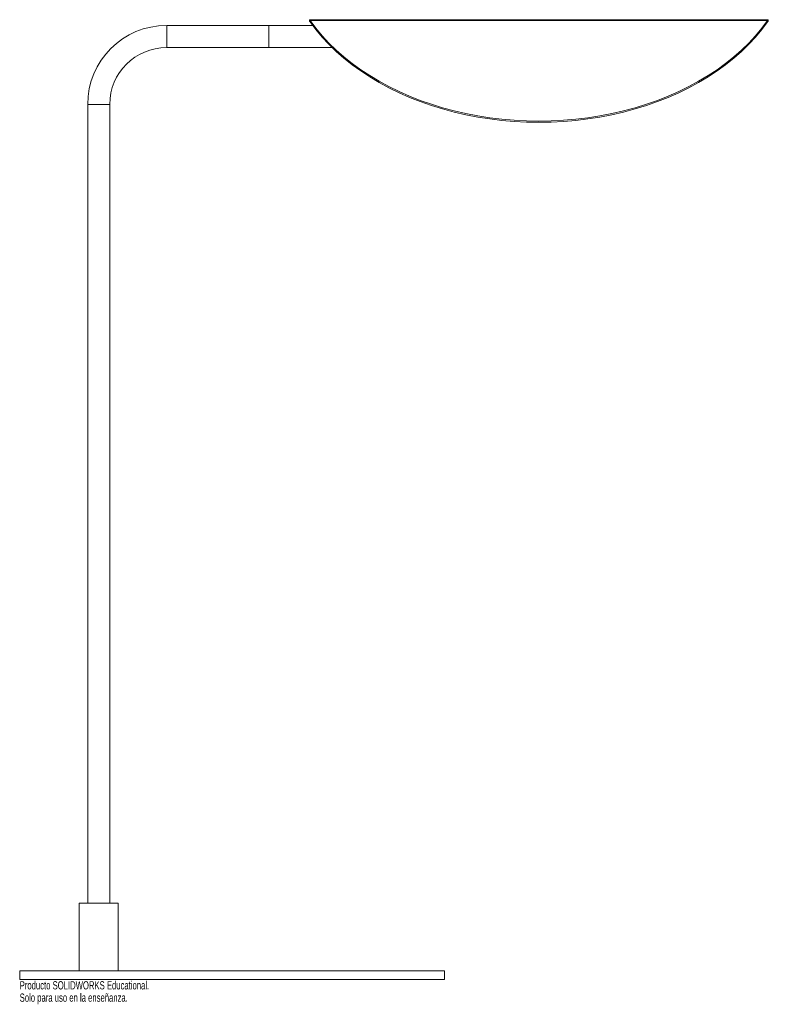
# Model space of a CAD drawing. Header units: millimetres. Extents: x -125 to 315, y -15 to 565.
import ezdxf

# ---------------------------------------------------------------- set-up
doc = ezdxf.new("R2010")
doc.units = ezdxf.units.MM
doc.styles.add('SLDTEXTSTYLE0', font='TXT', dxfattribs={"width": 0.7})

msp = doc.modelspace()

# ---------------------------------------------------------------- linework, layer by layer
at = {"color": 7, "linetype": 'Continuous', "lineweight": 15}
for p, q in [((315.48, 564.89), (45.47, 564.89)), ((45.47, 563.89), (45.47, 564.89)), ((45.95, 563.67), (45.95, 564.38)), ((315, 564.38), (45.95, 564.38)), ((315, 564.38), (315, 563.67)), ((315.47, 563.89), (315.47, 564.89)), ((47.51, 561.5), (-38.5, 561.5)), ((21.5, 561.5), (21.5, 548.5)), ((-38.5, 548.5), (58.86, 548.5)), ((-85, 515), (-85, 45)), ((-72, 45), (-72, 515)), ((-90, 45), (-90, 5)), ((-90, 45), (-67, 45)), ((-67, 5), (-67, 45)), ((-125, 5), (-125, 0)), ((-125, 5), (125, 5)), ((-125, 0), (125, 0)), ((125, 0), (125, 5))]:
    msp.add_line(p, q, dxfattribs=at)
at = {"color": 8, "linetype": 'Continuous', "lineweight": 15}
for p, q in [((-38.5, 561.5), (-38.5, 548.5)), ((-85, 515), (-72, 515))]:
    msp.add_line(p, q, dxfattribs=at)
at = {"color": 7, "linetype": 'Continuous', "lineweight": 15, "flags": 128}
for points in [[(315, 564.38), (311.63, 559.83), (307.96, 555.41), (303.99, 551.12), (299.73, 546.96), (295.19, 542.96), (290.38, 539.12), (285.32, 535.45), (280.01, 531.95), (274.47, 528.64), (268.71, 525.52), (262.74, 522.61), (256.58, 519.9), (250.24, 517.4), (243.73, 515.13), (237.08, 513.08), (230.3, 511.26), (223.4, 509.67), (216.4, 508.32), (209.32, 507.21), (202.17, 506.35), (194.96, 505.73), (187.73, 505.36), (180.47, 505.23), (173.22, 505.36), (165.99, 505.73), (158.78, 506.35), (151.63, 507.21), (144.55, 508.32), (137.55, 509.67), (130.65, 511.26), (123.87, 513.08), (117.22, 515.13), (110.71, 517.4), (104.37, 519.9), (98.21, 522.61), (92.24, 525.52), (86.48, 528.64), (80.94, 531.95), (75.63, 535.45), (70.56, 539.12), (65.76, 542.96), (61.22, 546.96), (56.96, 551.12), (52.99, 555.41), (49.32, 559.83), (45.95, 564.38)], [(315, 563.67), (311.63, 559.13), (307.96, 554.7), (303.99, 550.41), (299.73, 546.26), (295.19, 542.25), (290.38, 538.41), (285.32, 534.74), (280.01, 531.24), (274.47, 527.93), (268.71, 524.81), (262.74, 521.9), (256.58, 519.19), (250.24, 516.69), (243.73, 514.42), (237.08, 512.37), (230.3, 510.55), (223.4, 508.96), (216.4, 507.61), (209.32, 506.5), (202.17, 505.64), (194.96, 505.02), (187.73, 504.65), (180.47, 504.53), (173.22, 504.65), (165.99, 505.02), (158.78, 505.64), (151.63, 506.5), (144.55, 507.61), (137.55, 508.96), (130.65, 510.55), (123.87, 512.37), (117.22, 514.42), (110.71, 516.69), (104.37, 519.19), (98.21, 521.9), (92.24, 524.81), (86.48, 527.93), (80.94, 531.24), (75.63, 534.74), (70.56, 538.41), (65.76, 542.25), (61.22, 546.26), (56.96, 550.41), (52.99, 554.7), (49.32, 559.13), (45.95, 563.67)]]:
    msp.add_lwpolyline(points, dxfattribs=at)
at = {"color": 7, "linetype": 'Continuous', "lineweight": 15}
for radius in [46.5, 33.5]:
    msp.add_arc((-38.5, 515), radius, 90, 180, dxfattribs=at)
for points in [[(45.47, 564.89), (45.55, 564.89), (45.63, 564.84), (45.79, 564.67), (45.87, 564.54), (45.95, 564.38)], [(45.47, 563.89), (45.55, 563.89), (45.63, 563.87), (45.79, 563.79), (45.87, 563.74), (45.95, 563.67)], [(45.95, 563.67), (45.87, 563.74), (45.79, 563.79), (45.63, 563.87), (45.55, 563.89), (45.47, 563.89)], [(315, 564.38), (315.08, 564.54), (315.16, 564.67), (315.32, 564.84), (315.4, 564.89), (315.47, 564.89)], [(315, 563.67), (315.08, 563.74), (315.16, 563.79), (315.32, 563.87), (315.4, 563.89), (315.47, 563.89)], [(315.47, 563.89), (315.4, 563.89), (315.32, 563.87), (315.16, 563.79), (315.08, 563.74), (315, 563.67)]]:
    msp.add_open_spline(points, degree=3, knots=[0, 0, 0, 0, 0.5, 0.5, 1, 1, 1, 1], dxfattribs=at)

# ---------------------------------------------------------------- texts
at = {"color": 7, "linetype": 'Continuous', "char_height": 4.8336, "attachment_point": 1, "style": 'SLDTEXTSTYLE0'}
for s, insert in [('Producto SOLIDWORKS Educational.', (-125, -1.02)), ('Solo para uso en la enseñanza.', (-125, -8.27))]:
    msp.add_mtext(s, dxfattribs=dict(at, insert=insert))

doc.saveas('drawing.dxf')
